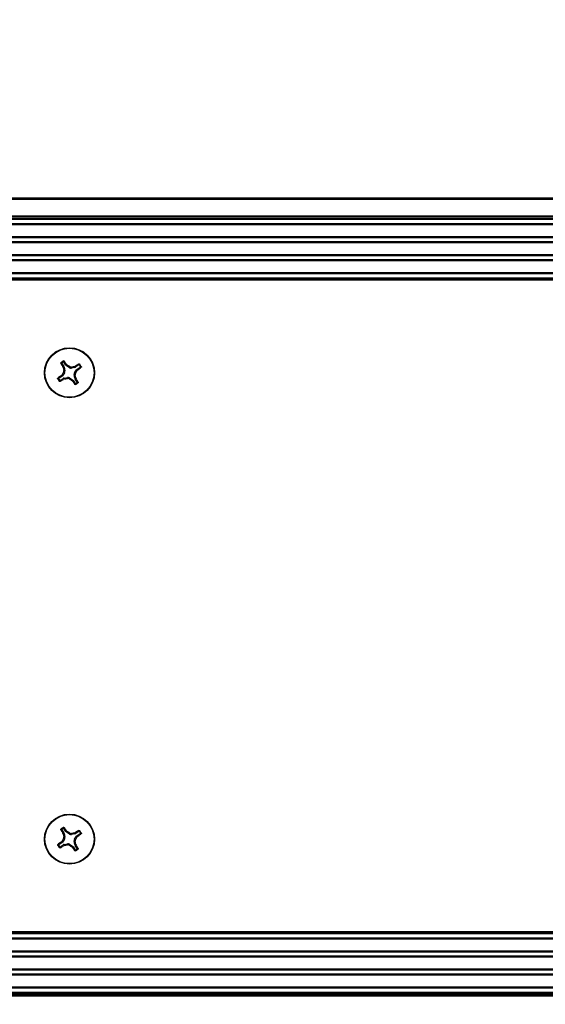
# Model space of a CAD drawing. Header units: inches. Extents: x 0.3 to 33.8, y 0.2 to 21.7.
# Tile 62 of 72: x 25.828 to 26.166, y 9.69 to 10.324. Entities that reach past the tile are written whole.
import ezdxf

# ---------------------------------------------------------------- set-up
doc = ezdxf.new("R2010")
doc.units = ezdxf.units.IN
doc.header["$MEASUREMENT"] = 0
doc.layers.add('BORDERS', color=7, linetype='Continuous')
doc.styles.add('SLDTEXTSTYLE0', font='TXT', dxfattribs={"width": 0.75})
doc.dimstyles.new('SLDDIMSTYLE0', dxfattribs={"dimtxt": 0.137795, "dimasz": 0.14, "dimexe": 0, "dimexo": 0.0625, "dimgap": 0.034449, "dimtad": 1, "dimdec": 3, "dimlfac": 10, "dimrnd": 1e-09, "dimzin": 4, "dimdsep": 46, "dimtxsty": 'SLDTEXTSTYLE0', "dimblk1": 'CLOSED', "dimblk2": 'CLOSED', "dimsah": 1, "dimcen": 0.09, "dimadec": 0, "dimazin": 1, "dimtfac": 1, "dimtdec": 3, "dimtofl": 0, "dimtmove": 0, "dimatfit": 3, "dimldrblk": 'CLOSED', "dimfxl": 0, "dimfrac": 2, "dimtolj": 1, "dimtzin": 12, "dimarcsym": 0})
doc.dimstyles.new('SLDDIMSTYLE2', dxfattribs={"dimtxt": 0.137795, "dimasz": 0.14, "dimexe": 0, "dimexo": 0.0625, "dimgap": 0.034449, "dimtad": 1, "dimdec": 3, "dimlfac": 10, "dimrnd": 1e-09, "dimzin": 12, "dimdsep": 46, "dimtxsty": 'SLDTEXTSTYLE0', "dimblk1": 'CLOSED', "dimblk2": 'CLOSED', "dimsah": 1, "dimcen": 0.09, "dimadec": 0, "dimazin": 3, "dimtfac": 1, "dimtdec": 3, "dimtmove": 0, "dimatfit": 0, "dimldrblk": 'CLOSED', "dimfxl": 0, "dimfrac": 2, "dimtolj": 1, "dimtzin": 12, "dimarcsym": 0})

# ---------------------------------------------------------------- blocks, each defined once
blk = doc.blocks.new('_Closed')
at = {"color": 0, "linetype": 'ByBlock', "lineweight": -2}
for p, q in [((-1, 0.166667), (0, 0)), ((-1, 0.166667), (-1, -0.166667)), ((0, 0), (-1, -0.166667)), ((0, 0), (-1, 0))]:
    blk.add_line(p, q, dxfattribs=at)
blk = doc.blocks.new('_D_9')
at = {"layer": 'BORDERS'}
for p, q in [((25.33113, 9.8365), (25.33113, 8.4765)), ((25.08507, 9.75752), (25.08507, 8.4765)), ((25.7085, 8.94079), (25.66652, 8.94079)), ((25.66652, 8.94079), (25.66652, 8.72204)), ((25.91213, 8.94079), (25.95412, 8.94079)), ((25.95412, 8.94079), (25.95412, 8.72204)), ((25.66652, 8.72204), (25.7085, 8.72204)), ((25.95412, 8.72204), (25.91213, 8.72204)), ((25.08507, 8.51587), (24.83507, 8.51587)), ((25.08507, 8.51587), (25.33113, 8.51587)), ((25.33113, 8.51587), (26.09031, 8.51587))]:
    blk.add_line(p, q, dxfattribs=at)
at = {"layer": 'BORDERS', "xscale": 0.14, "yscale": 0.14}
blk.add_blockref('_Closed', (25.08507, 8.51587, -0.19404), dxfattribs=at)
at = {"layer": 'BORDERS', "xscale": 0.14, "yscale": 0.14, "rotation": 180.0000000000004}
blk.add_blockref('_Closed', (25.33113, 8.51587, -0.19404), dxfattribs=at)
at = {"layer": 'BORDERS', "char_height": 0.137795, "attachment_point": 1, "style": 'SLDTEXTSTYLE0'}
for s, insert in [('63', (25.7085, 8.89967)), ('2.461', (25.58123, 8.6935))]:
    blk.add_mtext(s, dxfattribs=dict(at, insert=insert))
blk = doc.blocks.new('_D_11')
at = {"layer": 'BORDERS'}
for p, q in [((25.99405, 10.90231), (25.95206, 10.90231)), ((25.95206, 10.90231), (25.95206, 10.68356)), ((26.29949, 10.90231), (26.34148, 10.90231)), ((26.34148, 10.90231), (26.34148, 10.68356)), ((25.95206, 10.68356), (25.99405, 10.68356)), ((26.34148, 10.68356), (26.29949, 10.68356)), ((25.08507, 10.03595), (25.08507, 10.51677)), ((25.82102, 10.1596), (25.82102, 10.51677)), ((25.08507, 10.4774), (25.82102, 10.4774)), ((25.82102, 10.4774), (26.43437, 10.4774))]:
    blk.add_line(p, q, dxfattribs=at)
at = {"layer": 'BORDERS', "xscale": 0.14, "yscale": 0.14, "rotation": 180.0000000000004}
blk.add_blockref('_Closed', (25.08507, 10.4774, -0.19404), dxfattribs=at)
at = {"layer": 'BORDERS', "xscale": 0.14, "yscale": 0.14}
blk.add_blockref('_Closed', (25.82102, 10.4774, -0.19404), dxfattribs=at)
at = {"layer": 'BORDERS', "char_height": 0.137795, "attachment_point": 1, "style": 'SLDTEXTSTYLE0'}
for s, insert in [('187', (25.99405, 10.86119)), ('7.360', (25.91769, 10.65503))]:
    blk.add_mtext(s, dxfattribs=dict(at, insert=insert))

msp = doc.modelspace()

# ---------------------------------------------------------------- linework, layer by layer
at = {"color": 7, "linetype": 'Continuous', "lineweight": 25}
for p, q in [((20.29507, 10.20923), (29.87507, 10.20923)), ((29.87507, 10.20823), (20.29507, 10.20823)), ((20.29507, 10.19773), (29.87507, 10.19773)), ((29.87507, 10.19673), (20.29507, 10.19673)), ((29.87507, 10.19573), (20.29507, 10.19573)), ((29.83207, 10.19523), (20.33807, 10.19523)), ((29.83207, 10.19261), (20.33807, 10.19261)), ((29.83207, 10.19194), (20.33807, 10.19194)), ((29.83207, 10.18423), (20.33807, 10.18423)), ((29.83207, 10.18355), (20.33807, 10.18355)), ((29.83207, 10.18101), (20.33807, 10.18101)), ((29.83207, 10.18034), (20.33807, 10.18034)), ((29.83207, 10.17263), (20.33807, 10.17263)), ((29.83207, 10.17195), (20.33807, 10.17195)), ((29.83207, 10.16941), (20.33807, 10.16941)), ((29.83207, 10.16874), (20.33807, 10.16874)), ((29.83207, 10.16103), (20.33807, 10.16103)), ((29.83207, 10.16035), (20.33807, 10.16035)), ((20.33694, 10.15723), (29.83319, 10.15723)), ((29.83319, 10.15623), (20.33694, 10.15623)), ((20.33807, 10.15773), (29.83207, 10.15773)), ((25.85509, 10.10274), (25.85638, 10.10081)), ((25.85771, 10.1017), (25.85642, 10.10363)), ((25.85771, 10.1017), (25.85813, 10.10212)), ((25.85813, 10.10212), (25.85858, 10.10171)), ((25.85858, 10.10171), (25.85814, 10.10127)), ((25.86607, 10.10171), (25.86414, 10.10042)), ((25.85684, 10.09677), (25.85553, 10.0948)), ((25.85582, 10.10058), (25.85638, 10.10081)), ((25.85604, 10.10001), (25.85582, 10.10058)), ((25.85661, 10.10025), (25.85604, 10.10001)), ((25.85684, 10.09677), (25.85616, 10.0969)), ((25.8564, 10.09807), (25.85708, 10.09793)), ((25.85661, 10.10025), (25.85708, 10.09793)), ((25.8601, 10.09996), (25.85814, 10.10127)), ((25.8601, 10.09996), (25.86024, 10.10064)), ((25.8614, 10.1004), (25.86127, 10.09973)), ((25.86358, 10.10019), (25.86127, 10.09973)), ((25.86374, 10.0954), (25.86306, 10.09553)), ((25.86352, 10.09322), (25.86306, 10.09553)), ((25.86329, 10.0967), (25.8646, 10.09866)), ((25.86329, 10.0967), (25.86397, 10.09657)), ((25.86335, 10.10076), (25.86391, 10.10098)), ((25.86358, 10.10019), (25.86335, 10.10076)), ((25.86391, 10.10098), (25.86414, 10.10042)), ((25.86504, 10.09823), (25.8646, 10.09866)), ((25.86503, 10.09909), (25.86696, 10.10038)), ((25.86503, 10.09909), (25.86546, 10.09867)), ((25.86546, 10.09867), (25.86504, 10.09823)), ((25.8551, 10.09437), (25.85317, 10.09308)), ((25.85406, 10.09175), (25.85599, 10.09305)), ((25.85468, 10.0948), (25.85509, 10.09524)), ((25.8551, 10.09437), (25.85468, 10.0948)), ((25.85509, 10.09524), (25.85553, 10.0948)), ((25.85622, 10.09249), (25.85599, 10.09305)), ((25.85679, 10.09271), (25.85622, 10.09249)), ((25.85655, 10.09328), (25.85887, 10.09374)), ((25.85655, 10.09328), (25.85679, 10.09271)), ((25.85873, 10.09306), (25.85887, 10.09374)), ((25.86004, 10.09351), (25.8599, 10.09283)), ((25.86004, 10.09351), (25.862, 10.0922)), ((25.86156, 10.09176), (25.862, 10.0922)), ((25.862, 10.09134), (25.86156, 10.09176)), ((25.86243, 10.09177), (25.862, 10.09134)), ((25.86243, 10.09177), (25.86372, 10.08984)), ((25.86352, 10.09322), (25.8641, 10.09345)), ((25.86431, 10.09289), (25.86376, 10.09266)), ((25.86505, 10.09073), (25.86376, 10.09266)), ((25.8641, 10.09345), (25.86431, 10.09289)), ((25.85509, 9.80274), (25.85638, 9.80081)), ((25.85582, 9.80058), (25.85638, 9.80081)), ((25.85604, 9.80001), (25.85582, 9.80058)), ((25.85661, 9.80025), (25.85604, 9.80001)), ((25.8564, 9.79807), (25.85708, 9.79793)), ((25.85771, 9.8017), (25.85642, 9.80363)), ((25.85661, 9.80025), (25.85708, 9.79793)), ((25.85771, 9.8017), (25.85813, 9.80212)), ((25.85813, 9.80212), (25.85858, 9.80171)), ((25.85858, 9.80171), (25.85814, 9.80127)), ((25.8601, 9.79996), (25.85814, 9.80127)), ((25.8601, 9.79996), (25.86024, 9.80064)), ((25.8614, 9.8004), (25.86127, 9.79973)), ((25.86358, 9.80019), (25.86127, 9.79973)), ((25.86329, 9.7967), (25.8646, 9.79866)), ((25.86335, 9.80076), (25.86391, 9.80098)), ((25.86358, 9.80019), (25.86335, 9.80076)), ((25.86391, 9.80098), (25.86414, 9.80042)), ((25.86607, 9.80171), (25.86414, 9.80042)), ((25.86504, 9.79823), (25.8646, 9.79866)), ((25.86503, 9.79909), (25.86696, 9.80038)), ((25.86503, 9.79909), (25.86546, 9.79867)), ((25.86546, 9.79867), (25.86504, 9.79823)), ((25.8551, 9.79437), (25.85317, 9.79308)), ((25.85406, 9.79175), (25.85599, 9.79305)), ((25.85468, 9.7948), (25.85509, 9.79524)), ((25.8551, 9.79437), (25.85468, 9.7948)), ((25.85509, 9.79524), (25.85553, 9.7948)), ((25.85684, 9.79677), (25.85553, 9.7948)), ((25.85622, 9.79249), (25.85599, 9.79305)), ((25.85684, 9.79677), (25.85616, 9.7969)), ((25.85679, 9.79271), (25.85622, 9.79249)), ((25.85655, 9.79328), (25.85887, 9.79374)), ((25.85655, 9.79328), (25.85679, 9.79271)), ((25.85873, 9.79306), (25.85887, 9.79374)), ((25.86004, 9.79351), (25.8599, 9.79283)), ((25.86004, 9.79351), (25.862, 9.7922)), ((25.86156, 9.79176), (25.862, 9.7922)), ((25.862, 9.79134), (25.86156, 9.79176)), ((25.86243, 9.79177), (25.862, 9.79134)), ((25.86243, 9.79177), (25.86372, 9.78984)), ((25.86374, 9.7954), (25.86306, 9.79553)), ((25.86352, 9.79322), (25.86306, 9.79553)), ((25.86329, 9.7967), (25.86397, 9.79657)), ((25.86352, 9.79322), (25.8641, 9.79345)), ((25.86431, 9.79289), (25.86376, 9.79266)), ((25.86505, 9.79073), (25.86376, 9.79266)), ((25.8641, 9.79345), (25.86431, 9.79289)), ((20.33694, 9.73723), (29.83319, 9.73723)), ((29.83319, 9.73623), (20.33694, 9.73623)), ((29.83207, 9.73573), (20.33807, 9.73573)), ((29.83207, 9.73311), (20.33807, 9.73311)), ((29.83207, 9.73244), (20.33807, 9.73244)), ((29.83207, 9.72473), (20.33807, 9.72473)), ((29.83207, 9.72405), (20.33807, 9.72405)), ((29.83207, 9.72151), (20.33807, 9.72151)), ((29.83207, 9.72084), (20.33807, 9.72084)), ((29.83207, 9.71313), (20.33807, 9.71313)), ((29.83207, 9.71245), (20.33807, 9.71245)), ((29.83207, 9.70991), (20.33807, 9.70991)), ((29.83207, 9.70924), (20.33807, 9.70924)), ((20.29507, 9.69773), (29.87507, 9.69773)), ((20.29507, 9.69673), (29.87507, 9.69673)), ((29.83207, 9.70153), (20.33807, 9.70153)), ((29.83207, 9.70085), (20.33807, 9.70085)), ((20.33807, 9.69823), (29.83207, 9.69823)), ((29.87507, 9.69573), (20.29507, 9.69573))]:
    msp.add_line(p, q, dxfattribs=at)
for centre, radius in [((25.86007, 10.09673), 0.0161), ((25.86007, 10.09673), 0.01575), ((25.86007, 9.79673), 0.0161), ((25.86007, 9.79673), 0.01575)]:
    msp.add_circle(centre, radius, dxfattribs=at)
for centre, radius, start, end in [((25.99069, 10.18507), 0.15915, 211.11379, 212.06763), ((25.86007, 10.09673), 0.0085, 116.50552, 131.05647), ((25.86007, 10.09673), 0.00801, 119.61944, 127.94256), ((25.72856, 10.00972), 0.15915, 35.49437, 36.4482), ((25.75907, 9.94552), 0.18519, 56.88797, 57.49901), ((25.94841, 9.96611), 0.15915, 121.11379, 122.06763), ((25.86007, 10.09673), 0.0085, 26.50552, 41.05647), ((26.01128, 9.99573), 0.18519, 146.88797, 147.49901), ((26.03838, 10.13237), 0.18519, 190.06299, 190.67403), ((25.8957, 9.91842), 0.18519, 100.06299, 100.67403), ((25.68175, 10.0611), 0.18519, 10.06299, 10.67403), ((25.70885, 10.19773), 0.18519, 326.88797, 327.49901), ((25.77306, 10.22824), 0.15915, 305.49437, 306.4482), ((25.86007, 10.09673), 0.00801, 29.61944, 37.94256), ((25.86007, 10.09673), 0.0085, 206.50552, 221.05647), ((25.94708, 9.96523), 0.15915, 125.49437, 126.4482), ((25.86007, 10.09673), 0.00801, 209.61944, 217.94256), ((25.77173, 10.22735), 0.15915, 301.11379, 302.06763), ((25.82443, 10.27505), 0.18519, 280.06299, 280.67403), ((25.96107, 10.24795), 0.18519, 236.88797, 237.49901), ((25.99158, 10.18375), 0.15915, 215.49437, 216.4482), ((25.86007, 10.09673), 0.0085, 296.50552, 311.05647), ((25.86007, 10.09673), 0.00801, 299.61944, 307.94256), ((25.72945, 10.00839), 0.15915, 31.11379, 32.06763), ((25.86007, 9.79673), 0.0085, 116.50552, 131.05647), ((25.72856, 9.70972), 0.15915, 35.49437, 36.4482), ((25.99069, 9.88507), 0.15915, 211.11379, 212.06763), ((25.86007, 9.79673), 0.00801, 119.61944, 127.94256), ((26.03838, 9.83237), 0.18519, 190.06299, 190.67403), ((25.75907, 9.64552), 0.18519, 56.88797, 57.49901), ((25.8957, 9.61842), 0.18519, 100.06299, 100.67403), ((25.94841, 9.66611), 0.15915, 121.11379, 122.06763), ((25.70885, 9.89773), 0.18519, 326.88797, 327.49901), ((25.77306, 9.92824), 0.15915, 305.49437, 306.4482), ((25.86007, 9.79673), 0.00801, 29.61944, 37.94256), ((25.86007, 9.79673), 0.0085, 26.50552, 41.05647), ((25.86007, 9.79673), 0.0085, 206.50552, 221.05647), ((25.94708, 9.66523), 0.15915, 125.49437, 126.4482), ((25.86007, 9.79673), 0.00801, 209.61944, 217.94256), ((25.77173, 9.92735), 0.15915, 301.11379, 302.06763), ((26.01128, 9.69573), 0.18519, 146.88797, 147.49901), ((25.82443, 9.97505), 0.18519, 280.06299, 280.67403), ((25.96107, 9.94795), 0.18519, 236.88797, 237.49901), ((25.68175, 9.7611), 0.18519, 10.06299, 10.67403), ((25.72945, 9.70839), 0.15915, 31.11379, 32.06763), ((25.99158, 9.88375), 0.15915, 215.49437, 216.4482), ((25.86007, 9.79673), 0.0085, 296.50552, 311.05647), ((25.86007, 9.79673), 0.00801, 299.61944, 307.94256)]:
    msp.add_arc(centre, radius, start, end, dxfattribs=at)
for centre, major_axis, ratio, start_param, end_param in [((25.85901, 10.10258), (0.00111, 0.00111), 0.994307, 2.946333, 3.336853), ((25.85507, 10.09994), (-0.00145, -0.0006), 0.994307, 2.946333, 3.336853), ((25.85553, 10.09763), (-0.00154, 0.00031), 0.993591, 2.751162, 3.532024), ((25.86097, 10.10127), (0.00031, 0.00154), 0.993591, 2.751162, 3.532024), ((25.86461, 10.09583), (0.00154, -0.00031), 0.993591, 2.751162, 3.532024), ((25.86327, 10.10173), (-0.0006, 0.00145), 0.994307, 2.946333, 3.336853), ((25.86591, 10.09779), (0.00111, -0.00111), 0.994307, 2.946333, 3.336853), ((25.85423, 10.09568), (-0.00111, 0.00111), 0.994307, 2.946333, 3.336853), ((25.85686, 10.09174), (0.0006, -0.00145), 0.994307, 2.946333, 3.336853), ((25.85917, 10.0922), (-0.00031, -0.00154), 0.993591, 2.751162, 3.532024), ((25.86112, 10.09089), (-0.00111, -0.00111), 0.994307, 2.946333, 3.336853), ((25.86507, 10.09353), (0.00145, 0.0006), 0.994307, 2.946333, 3.336853), ((25.85507, 9.79994), (-0.00145, -0.0006), 0.994307, 2.946333, 3.336853), ((25.85553, 9.79763), (-0.00154, 0.00031), 0.993591, 2.751162, 3.532024), ((25.85901, 9.80258), (0.00111, 0.00111), 0.994307, 2.946333, 3.336853), ((25.86097, 9.80127), (0.00031, 0.00154), 0.993591, 2.751162, 3.532024), ((25.86327, 9.80173), (-0.0006, 0.00145), 0.994307, 2.946333, 3.336853), ((25.86591, 9.79779), (0.00111, -0.00111), 0.994307, 2.946333, 3.336853), ((25.85423, 9.79568), (-0.00111, 0.00111), 0.994307, 2.946333, 3.336853), ((25.85686, 9.79174), (0.0006, -0.00145), 0.994307, 2.946333, 3.336853), ((25.85917, 9.7922), (-0.00031, -0.00154), 0.993591, 2.751162, 3.532024), ((25.86112, 9.79089), (-0.00111, -0.00111), 0.994307, 2.946333, 3.336853), ((25.86461, 9.79583), (0.00154, -0.00031), 0.993591, 2.751162, 3.532024), ((25.86507, 9.79353), (0.00145, 0.0006), 0.994307, 2.946333, 3.336853)]:
    msp.add_ellipse(centre, major_axis=major_axis, ratio=ratio, start_param=start_param, end_param=end_param, dxfattribs=at)
for points, knots in [([(25.85443, 10.10284), (25.85442, 10.10286), (25.8544, 10.10291), (25.8544, 10.10299), (25.85443, 10.10308), (25.85447, 10.10312), (25.85449, 10.10314)], [0, 0, 0, 0, 0.252692, 0.505517, 0.753442, 1, 1, 1, 1]), ([(25.85509, 10.10274), (25.85498, 10.10276), (25.85476, 10.10279), (25.85454, 10.10282), (25.85443, 10.10284)], [0, 0, 0, 0, 0.494647, 1, 1, 1, 1]), ([(25.85449, 10.10314), (25.85459, 10.10313), (25.85481, 10.1031), (25.85503, 10.10307), (25.85514, 10.10305)], [0, 0, 0, 0, 0.495848, 1, 1, 1, 1]), ([(25.85514, 10.10305), (25.85512, 10.10303), (25.85508, 10.103), (25.85505, 10.10292), (25.85505, 10.10284), (25.85506, 10.10278), (25.85508, 10.10275), (25.85509, 10.10274)], [0, 0, 0, 0, 0.22555, 0.451153, 0.675582, 0.89964, 1, 1, 1, 1]), ([(25.85611, 10.1037), (25.85613, 10.10381), (25.85619, 10.10402), (25.85625, 10.10423), (25.85628, 10.10434)], [0, 0, 0, 0, 0.504152, 1, 1, 1, 1]), ([(25.85642, 10.10363), (25.8564, 10.10365), (25.85637, 10.10369), (25.85629, 10.10372), (25.85622, 10.10373), (25.85615, 10.10372), (25.85612, 10.10371), (25.85611, 10.1037)], [0, 0, 0, 0, 0.22555, 0.451153, 0.675581, 0.89964, 1, 1, 1, 1]), ([(25.85628, 10.10434), (25.8563, 10.10435), (25.85635, 10.10436), (25.85643, 10.10436), (25.8565, 10.10434), (25.85655, 10.1043), (25.85657, 10.10427), (25.85658, 10.10427)], [0, 0, 0, 0, 0.22437, 0.448414, 0.680903, 0.925575, 1, 1, 1, 1]), ([(25.85658, 10.10427), (25.85655, 10.10416), (25.85649, 10.10395), (25.85644, 10.10373), (25.85642, 10.10363)], [0, 0, 0, 0, 0.505353, 1, 1, 1, 1]), ([(25.86607, 10.10171), (25.86609, 10.10182), (25.86613, 10.10204), (25.86616, 10.10226), (25.86617, 10.10237)], [0, 0, 0, 0, 0.494647, 1, 1, 1, 1]), ([(25.86639, 10.10166), (25.86637, 10.10168), (25.86633, 10.10172), (25.86626, 10.10175), (25.86618, 10.10175), (25.86612, 10.10174), (25.86608, 10.10172), (25.86607, 10.10171)], [0, 0, 0, 0, 0.2255497, 0.4511533, 0.6755815, 0.8996403, 1, 1, 1, 1]), ([(25.86617, 10.10237), (25.86619, 10.10238), (25.86624, 10.1024), (25.86633, 10.1024), (25.86641, 10.10237), (25.86645, 10.10233), (25.86647, 10.10231)], [0, 0, 0, 0, 0.252692, 0.505517, 0.753442, 1, 1, 1, 1]), ([(25.86647, 10.10231), (25.86646, 10.10221), (25.86643, 10.10199), (25.8664, 10.10177), (25.86639, 10.10166)], [0, 0, 0, 0, 0.495848, 1, 1, 1, 1]), ([(25.85616, 10.0969), (25.85625, 10.09705), (25.85641, 10.09736), (25.85644, 10.09778), (25.8564, 10.09801), (25.8564, 10.09807)], [0, 0, 0, 0, 0.427159, 0.854349, 1, 1, 1, 1]), ([(25.86024, 10.10064), (25.86039, 10.10056), (25.8607, 10.10039), (25.86112, 10.10036), (25.86135, 10.1004), (25.8614, 10.1004)], [0, 0, 0, 0, 0.427159, 0.854349, 1, 1, 1, 1]), ([(25.86397, 10.09657), (25.86389, 10.09641), (25.86373, 10.0961), (25.8637, 10.09568), (25.86373, 10.09546), (25.86374, 10.0954)], [0, 0, 0, 0, 0.4271588, 0.8543492, 1, 1, 1, 1]), ([(25.86696, 10.10038), (25.86698, 10.1004), (25.86702, 10.10043), (25.86706, 10.10051), (25.86707, 10.10059), (25.86706, 10.10065), (25.86704, 10.10068), (25.86703, 10.10069)], [0, 0, 0, 0, 0.22555, 0.451153, 0.675581, 0.89964, 1, 1, 1, 1]), ([(25.8676, 10.10022), (25.8675, 10.10025), (25.86729, 10.10031), (25.86707, 10.10036), (25.86696, 10.10038)], [0, 0, 0, 0, 0.505353, 1, 1, 1, 1]), ([(25.86703, 10.10069), (25.86714, 10.10067), (25.86736, 10.10061), (25.86757, 10.10055), (25.86767, 10.10052)], [0, 0, 0, 0, 0.504152, 1, 1, 1, 1]), ([(25.86767, 10.10052), (25.86768, 10.1005), (25.8677, 10.10045), (25.8677, 10.10037), (25.86767, 10.1003), (25.86764, 10.10025), (25.86761, 10.10023), (25.8676, 10.10022)], [0, 0, 0, 0, 0.22437, 0.448414, 0.680903, 0.925575, 1, 1, 1, 1]), ([(25.85247, 10.09294), (25.85246, 10.09297), (25.85244, 10.09301), (25.85244, 10.09309), (25.85246, 10.09317), (25.8525, 10.09322), (25.85253, 10.09324), (25.85253, 10.09324)], [0, 0, 0, 0, 0.22437, 0.448414, 0.680903, 0.925575, 1, 1, 1, 1]), ([(25.8531, 10.09277), (25.85299, 10.0928), (25.85278, 10.09285), (25.85257, 10.09291), (25.85247, 10.09294)], [0, 0, 0, 0, 0.504152, 1, 1, 1, 1]), ([(25.85253, 10.09324), (25.85264, 10.09321), (25.85285, 10.09316), (25.85307, 10.09311), (25.85317, 10.09308)], [0, 0, 0, 0, 0.505353, 1, 1, 1, 1]), ([(25.85317, 10.09308), (25.85315, 10.09306), (25.85311, 10.09303), (25.85308, 10.09296), (25.85307, 10.09288), (25.85308, 10.09282), (25.8531, 10.09278), (25.8531, 10.09277)], [0, 0, 0, 0, 0.22555, 0.451153, 0.675581, 0.89964, 1, 1, 1, 1]), ([(25.85366, 10.09115), (25.85367, 10.09126), (25.8537, 10.09148), (25.85373, 10.09169), (25.85375, 10.09181)], [0, 0, 0, 0, 0.495845, 1, 1, 1, 1]), ([(25.85397, 10.0911), (25.85394, 10.09109), (25.85389, 10.09107), (25.85381, 10.09107), (25.85372, 10.09109), (25.85368, 10.09113), (25.85366, 10.09115)], [0, 0, 0, 0, 0.252692, 0.505517, 0.753442, 1, 1, 1, 1]), ([(25.85375, 10.09181), (25.85377, 10.09179), (25.8538, 10.09175), (25.85388, 10.09172), (25.85396, 10.09171), (25.85402, 10.09173), (25.85405, 10.09175), (25.85406, 10.09175)], [0, 0, 0, 0, 0.2255497, 0.4511533, 0.6755815, 0.8996403, 1, 1, 1, 1]), ([(25.85406, 10.09175), (25.85404, 10.09165), (25.85401, 10.09143), (25.85398, 10.09121), (25.85397, 10.0911)], [0, 0, 0, 0, 0.49465, 1, 1, 1, 1]), ([(25.8599, 10.09283), (25.85975, 10.09291), (25.85944, 10.09307), (25.85902, 10.0931), (25.85879, 10.09307), (25.85873, 10.09306)], [0, 0, 0, 0, 0.427159, 0.854349, 1, 1, 1, 1]), ([(25.86356, 10.0892), (25.86359, 10.0893), (25.86364, 10.08952), (25.86369, 10.08973), (25.86372, 10.08984)], [0, 0, 0, 0, 0.505353, 1, 1, 1, 1]), ([(25.86386, 10.08913), (25.86384, 10.08912), (25.86379, 10.0891), (25.86371, 10.0891), (25.86363, 10.08913), (25.86358, 10.08916), (25.86356, 10.08919), (25.86356, 10.0892)], [0, 0, 0, 0, 0.22437, 0.448414, 0.680903, 0.925575, 1, 1, 1, 1]), ([(25.86372, 10.08984), (25.86374, 10.08982), (25.86377, 10.08978), (25.86384, 10.08974), (25.86392, 10.08973), (25.86398, 10.08974), (25.86402, 10.08976), (25.86403, 10.08977)], [0, 0, 0, 0, 0.2255496, 0.4511532, 0.6755812, 0.89964, 1, 1, 1, 1]), ([(25.86403, 10.08977), (25.864, 10.08966), (25.86395, 10.08944), (25.86389, 10.08923), (25.86386, 10.08913)], [0, 0, 0, 0, 0.504152, 1, 1, 1, 1]), ([(25.865, 10.09041), (25.86501, 10.09043), (25.86505, 10.09047), (25.86508, 10.09054), (25.86509, 10.09062), (25.86507, 10.09068), (25.86505, 10.09072), (25.86505, 10.09073)], [0, 0, 0, 0, 0.22555, 0.451153, 0.675582, 0.89964, 1, 1, 1, 1]), ([(25.86565, 10.09033), (25.86554, 10.09034), (25.86533, 10.09037), (25.86511, 10.0904), (25.865, 10.09041)], [0, 0, 0, 0, 0.495845, 1, 1, 1, 1]), ([(25.86505, 10.09073), (25.86515, 10.09071), (25.86537, 10.09068), (25.86559, 10.09065), (25.8657, 10.09063)], [0, 0, 0, 0, 0.49465, 1, 1, 1, 1]), ([(25.8657, 10.09063), (25.86571, 10.09061), (25.86574, 10.09056), (25.86573, 10.09047), (25.86571, 10.09039), (25.86567, 10.09035), (25.86565, 10.09033)], [0, 0, 0, 0, 0.252692, 0.505517, 0.753442, 1, 1, 1, 1]), ([(25.85611, 9.8037), (25.85613, 9.80381), (25.85619, 9.80402), (25.85625, 9.80423), (25.85628, 9.80434)], [0, 0, 0, 0, 0.504152, 1, 1, 1, 1]), ([(25.85628, 9.80434), (25.8563, 9.80435), (25.85635, 9.80436), (25.85643, 9.80436), (25.8565, 9.80434), (25.85655, 9.8043), (25.85657, 9.80427), (25.85658, 9.80427)], [0, 0, 0, 0, 0.22437, 0.448414, 0.680903, 0.925575, 1, 1, 1, 1]), ([(25.85658, 9.80427), (25.85655, 9.80416), (25.85649, 9.80395), (25.85644, 9.80373), (25.85642, 9.80363)], [0, 0, 0, 0, 0.505353, 1, 1, 1, 1]), ([(25.85443, 9.80284), (25.85442, 9.80286), (25.8544, 9.80291), (25.8544, 9.80299), (25.85443, 9.80308), (25.85447, 9.80312), (25.85449, 9.80314)], [0, 0, 0, 0, 0.252692, 0.505517, 0.753442, 1, 1, 1, 1]), ([(25.85509, 9.80274), (25.85498, 9.80276), (25.85476, 9.80279), (25.85454, 9.80282), (25.85443, 9.80284)], [0, 0, 0, 0, 0.494647, 1, 1, 1, 1]), ([(25.85449, 9.80314), (25.85459, 9.80313), (25.85481, 9.8031), (25.85503, 9.80307), (25.85514, 9.80305)], [0, 0, 0, 0, 0.495848, 1, 1, 1, 1]), ([(25.85514, 9.80305), (25.85512, 9.80303), (25.85508, 9.803), (25.85505, 9.80292), (25.85505, 9.80284), (25.85506, 9.80278), (25.85508, 9.80275), (25.85509, 9.80274)], [0, 0, 0, 0, 0.22555, 0.451153, 0.675582, 0.89964, 1, 1, 1, 1]), ([(25.85642, 9.80363), (25.8564, 9.80365), (25.85637, 9.80369), (25.85629, 9.80372), (25.85622, 9.80373), (25.85615, 9.80372), (25.85612, 9.80371), (25.85611, 9.8037)], [0, 0, 0, 0, 0.22555, 0.451153, 0.675581, 0.89964, 1, 1, 1, 1]), ([(25.85616, 9.7969), (25.85625, 9.79705), (25.85641, 9.79736), (25.85644, 9.79778), (25.8564, 9.79801), (25.8564, 9.79807)], [0, 0, 0, 0, 0.427159, 0.854349, 1, 1, 1, 1]), ([(25.86024, 9.80064), (25.86039, 9.80056), (25.8607, 9.80039), (25.86112, 9.80036), (25.86135, 9.8004), (25.8614, 9.8004)], [0, 0, 0, 0, 0.427159, 0.854349, 1, 1, 1, 1]), ([(25.86607, 9.80171), (25.86609, 9.80182), (25.86613, 9.80204), (25.86616, 9.80226), (25.86617, 9.80237)], [0, 0, 0, 0, 0.494647, 1, 1, 1, 1]), ([(25.86639, 9.80166), (25.86637, 9.80168), (25.86633, 9.80172), (25.86626, 9.80175), (25.86618, 9.80175), (25.86612, 9.80174), (25.86608, 9.80172), (25.86607, 9.80171)], [0, 0, 0, 0, 0.2255497, 0.4511533, 0.6755815, 0.8996403, 1, 1, 1, 1]), ([(25.86617, 9.80237), (25.86619, 9.80238), (25.86624, 9.8024), (25.86633, 9.8024), (25.86641, 9.80237), (25.86645, 9.80233), (25.86647, 9.80231)], [0, 0, 0, 0, 0.252692, 0.505517, 0.753442, 1, 1, 1, 1]), ([(25.86647, 9.80231), (25.86646, 9.80221), (25.86643, 9.80199), (25.8664, 9.80177), (25.86639, 9.80166)], [0, 0, 0, 0, 0.495848, 1, 1, 1, 1]), ([(25.86696, 9.80038), (25.86698, 9.8004), (25.86702, 9.80043), (25.86706, 9.80051), (25.86707, 9.80059), (25.86706, 9.80065), (25.86704, 9.80068), (25.86703, 9.80069)], [0, 0, 0, 0, 0.22555, 0.451153, 0.675581, 0.89964, 1, 1, 1, 1]), ([(25.8676, 9.80022), (25.8675, 9.80025), (25.86729, 9.80031), (25.86707, 9.80036), (25.86696, 9.80038)], [0, 0, 0, 0, 0.505353, 1, 1, 1, 1]), ([(25.86703, 9.80069), (25.86714, 9.80067), (25.86736, 9.80061), (25.86757, 9.80055), (25.86767, 9.80052)], [0, 0, 0, 0, 0.504152, 1, 1, 1, 1]), ([(25.86767, 9.80052), (25.86768, 9.8005), (25.8677, 9.80045), (25.8677, 9.80037), (25.86767, 9.8003), (25.86764, 9.80025), (25.86761, 9.80023), (25.8676, 9.80022)], [0, 0, 0, 0, 0.22437, 0.448414, 0.680903, 0.925575, 1, 1, 1, 1]), ([(25.85247, 9.79294), (25.85246, 9.79297), (25.85244, 9.79301), (25.85244, 9.79309), (25.85246, 9.79317), (25.8525, 9.79322), (25.85253, 9.79324), (25.85253, 9.79324)], [0, 0, 0, 0, 0.22437, 0.448414, 0.680903, 0.925575, 1, 1, 1, 1]), ([(25.8531, 9.79277), (25.85299, 9.7928), (25.85278, 9.79285), (25.85257, 9.79291), (25.85247, 9.79294)], [0, 0, 0, 0, 0.504152, 1, 1, 1, 1]), ([(25.85253, 9.79324), (25.85264, 9.79321), (25.85285, 9.79316), (25.85307, 9.79311), (25.85317, 9.79308)], [0, 0, 0, 0, 0.505353, 1, 1, 1, 1]), ([(25.85317, 9.79308), (25.85315, 9.79306), (25.85311, 9.79303), (25.85308, 9.79296), (25.85307, 9.79288), (25.85308, 9.79282), (25.8531, 9.79278), (25.8531, 9.79277)], [0, 0, 0, 0, 0.22555, 0.451153, 0.675581, 0.89964, 1, 1, 1, 1]), ([(25.85366, 9.79115), (25.85367, 9.79126), (25.8537, 9.79148), (25.85373, 9.79169), (25.85375, 9.79181)], [0, 0, 0, 0, 0.495845, 1, 1, 1, 1]), ([(25.85375, 9.79181), (25.85377, 9.79179), (25.8538, 9.79175), (25.85388, 9.79172), (25.85396, 9.79171), (25.85402, 9.79173), (25.85405, 9.79175), (25.85406, 9.79175)], [0, 0, 0, 0, 0.2255497, 0.4511533, 0.6755815, 0.8996403, 1, 1, 1, 1]), ([(25.85406, 9.79175), (25.85404, 9.79165), (25.85401, 9.79143), (25.85398, 9.79121), (25.85397, 9.7911)], [0, 0, 0, 0, 0.49465, 1, 1, 1, 1]), ([(25.8599, 9.79283), (25.85975, 9.79291), (25.85944, 9.79307), (25.85902, 9.7931), (25.85879, 9.79307), (25.85873, 9.79306)], [0, 0, 0, 0, 0.427159, 0.854349, 1, 1, 1, 1]), ([(25.86397, 9.79657), (25.86389, 9.79641), (25.86373, 9.7961), (25.8637, 9.79568), (25.86373, 9.79546), (25.86374, 9.7954)], [0, 0, 0, 0, 0.4271588, 0.8543492, 1, 1, 1, 1]), ([(25.85397, 9.7911), (25.85394, 9.79109), (25.85389, 9.79107), (25.85381, 9.79107), (25.85372, 9.79109), (25.85368, 9.79113), (25.85366, 9.79115)], [0, 0, 0, 0, 0.252692, 0.505517, 0.753442, 1, 1, 1, 1]), ([(25.86356, 9.7892), (25.86359, 9.7893), (25.86364, 9.78952), (25.86369, 9.78973), (25.86372, 9.78984)], [0, 0, 0, 0, 0.505353, 1, 1, 1, 1]), ([(25.86386, 9.78913), (25.86384, 9.78912), (25.86379, 9.7891), (25.86371, 9.7891), (25.86363, 9.78913), (25.86358, 9.78916), (25.86356, 9.78919), (25.86356, 9.7892)], [0, 0, 0, 0, 0.22437, 0.448414, 0.680903, 0.925575, 1, 1, 1, 1]), ([(25.86372, 9.78984), (25.86374, 9.78982), (25.86377, 9.78978), (25.86384, 9.78974), (25.86392, 9.78973), (25.86398, 9.78974), (25.86402, 9.78976), (25.86403, 9.78977)], [0, 0, 0, 0, 0.2255496, 0.4511532, 0.6755812, 0.89964, 1, 1, 1, 1]), ([(25.86403, 9.78977), (25.864, 9.78966), (25.86395, 9.78944), (25.86389, 9.78923), (25.86386, 9.78913)], [0, 0, 0, 0, 0.504152, 1, 1, 1, 1]), ([(25.865, 9.79041), (25.86501, 9.79043), (25.86505, 9.79047), (25.86508, 9.79054), (25.86509, 9.79062), (25.86507, 9.79068), (25.86505, 9.79072), (25.86505, 9.79073)], [0, 0, 0, 0, 0.22555, 0.451153, 0.675582, 0.89964, 1, 1, 1, 1]), ([(25.86565, 9.79033), (25.86554, 9.79034), (25.86533, 9.79037), (25.86511, 9.7904), (25.865, 9.79041)], [0, 0, 0, 0, 0.495845, 1, 1, 1, 1]), ([(25.86505, 9.79073), (25.86515, 9.79071), (25.86537, 9.79068), (25.86559, 9.79065), (25.8657, 9.79063)], [0, 0, 0, 0, 0.49465, 1, 1, 1, 1]), ([(25.8657, 9.79063), (25.86571, 9.79061), (25.86574, 9.79056), (25.86573, 9.79047), (25.86571, 9.79039), (25.86567, 9.79035), (25.86565, 9.79033)], [0, 0, 0, 0, 0.252692, 0.505517, 0.753442, 1, 1, 1, 1])]:
    msp.add_open_spline(points, degree=3, knots=knots, dxfattribs=at)

# ---------------------------------------------------------------- dimensions: what is measured, and where the dimension line sits
at = {"layer": 'BORDERS'}
for base, p1, p2, dimstyle, picture, middle in [((25.821017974, 10.4773976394), (25.085067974, 9.996575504), (25.821017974, 10.1202329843), 'SLDDIMSTYLE0', '_D_11', (26.1467706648, 10.4773976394)), ((25.33113, 8.51587), (25.08507, 9.79689), (25.33113, 9.87587), 'SLDDIMSTYLE2', '_D_9', (25.81032, 8.51587))]:
    dim = msp.add_linear_dim(base=base, p1=p1, p2=p2, dimstyle=dimstyle, dxfattribs=at)
    dim.commit()
    dim.dimension.update_dxf_attribs({"geometry": picture, "text_midpoint": middle, "dimtype": 160})

doc.saveas('drawing.dxf')
